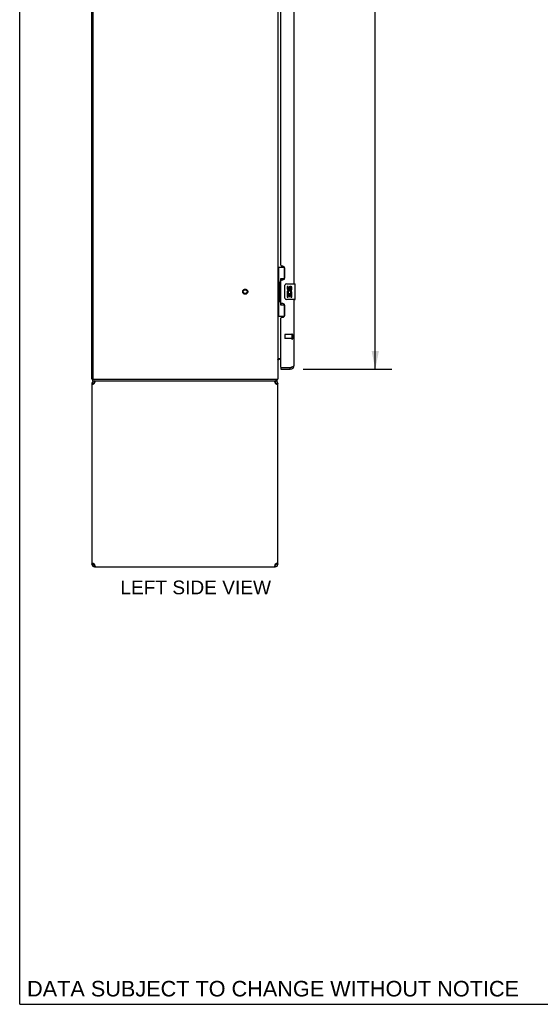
# Model space of a CAD drawing. Header units: inches. Extents: x 0 to 200, y 0 to 130.
# Tile 1 of 21: x 0 to 34, y 0 to 64. Entities that reach past the tile are written whole.
import ezdxf

# ---------------------------------------------------------------- set-up
doc = ezdxf.new("R2010")
doc.units = ezdxf.units.IN
doc.header["$LTSCALE"] = 11.011777
doc.header["$MEASUREMENT"] = 0
doc.linetypes.add('HIDDEN', pattern=[0.2, 0.1, -0.1])
doc.layers.get('0').update_dxf_attribs({"linetype": 'CONTINUOUS'})
for name, color, linetype in [('02___PRT_ALL_AXES', 7, 'CONTINUOUS'), ('DEFAULT_2', 8, 'HIDDEN'), ('DIMENSIONS', 7, 'CONTINUOUS')]:
    doc.layers.add(name, color=color, linetype=linetype)
doc.styles.get("Standard").update_dxf_attribs({"font": 'arial.ttf'})
doc.dimstyles.new('DIMSTYLE_1', dxfattribs={"dimtxt": 0.883298, "dimasz": 1.17773, "dimexe": 0.09, "dimexo": 0.07, "dimgap": 0.0375, "dimtad": 0, "dimtih": 1, "dimtoh": 1, "dimzin": 4, "dimdsep": 46, "dimtxsty": 'Standard', "dimblk": '_FILLED', "dimblk1": '_FILLED', "dimblk2": '_FILLED', "dimcen": 0.09, "dimazin": 1, "dimtfac": 1, "dimtdec": 3, "dimtofl": 0, "dimtmove": 0, "dimatfit": 3, "dimldrblk": '_FILLED', "dimfxl": 0, "dimtolj": 1, "dimtzin": 4, "dimarcsym": 0})

# ---------------------------------------------------------------- blocks, each defined once
blk = doc.blocks.new('_FILLED')
at = {"color": 0, "linetype": 'ByBlock'}
blk.add_solid([(0, 0), (-1, 0.2), (-1, -0.2)], dxfattribs=at)
blk = doc.blocks.new('*D18')
at = {"layer": 'DIMENSIONS', "color": 2, "linetype": 'Continuous'}
for p, q in [((18.304, 99.485), (24.026, 99.485)), ((22.966, 99.485), (22.966, 71.831)), ((22.966, 40.985), (22.966, 68.739)), ((18.304, 40.985), (24.026, 40.985))]:
    blk.add_line(p, q, dxfattribs=at)
at = {"layer": 'DIMENSIONS', "color": 2, "linetype": 'Continuous', "xscale": 1.1777301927, "yscale": 1.1777301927, "zscale": 1.1777301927}
for p, rotation in [((22.966, 99.485), 90), ((22.966, 40.985), 270)]:
    blk.add_blockref('_FILLED', p, dxfattribs=dict(at, rotation=rotation))
at = {"layer": 'DIMENSIONS', "color": 2, "linetype": 'Continuous', "insert": (22.966, 71.389), "char_height": 0.8833, "width": 4.51828, "attachment_point": 2, "line_spacing_factor": 0.9}
blk.add_mtext('58.50\\PDOORS', dxfattribs=at)

msp = doc.modelspace()

# ---------------------------------------------------------------- linework, layer by layer
at = {"color": 7, "linetype": 'Continuous'}
for p, q in [((0, 0), (0, 129.55)), ((16.668, 47.56), (17.108, 47.56)), ((16.707, 47.56), (16.707, 46.535)), ((17.072, 47.56), (17.072, 46.78)), ((16.685, 46.535), (16.808, 46.535)), ((16.685, 46.535), (16.685, 45.435)), ((16.808, 46.565), (16.808, 46.586)), ((16.808, 45.435), (16.808, 46.535)), ((17.072, 46.825), (16.845, 46.825)), ((16.845, 46.825), (16.845, 45.145)), ((17.131, 45.585), (17.131, 46.385)), ((17.231, 46.485), (17.771, 46.485)), ((17.786, 45.5), (17.786, 46.47)), ((16.685, 45.435), (16.808, 45.435)), ((16.707, 45.435), (16.707, 44.41)), ((16.808, 45.384), (16.808, 45.405)), ((16.845, 45.145), (17.072, 45.145)), ((17.072, 45.19), (17.072, 44.41)), ((17.771, 45.485), (17.231, 45.485)), ((16.668, 44.41), (17.108, 44.41)), ((16.872, 41.631), (16.81, 41.631)), ((16.872, 41.089), (16.892, 41.089)), ((16.872, 41.089), (16.872, 40.985)), ((17.479, 40.985), (17.479, 41.089)), ((4.72, 40.339), (4.668, 40.339)), ((4.668, 40.068), (4.772, 40.068)), ((4.72, 40.235), (4.72, 40.339)), ((4.72, 40.235), (16.591, 40.235)), ((4.834, 40.235), (4.834, 40.131)), ((4.853, 40.131), (4.834, 40.131)), ((16.501, 40.131), (16.483, 40.131)), ((16.501, 40.235), (16.501, 40.131)), ((16.562, 40.041), (16.56, 40.031)), ((16.564, 40.068), (16.668, 40.068)), ((16.591, 40.235), (16.591, 40.339)), ((16.617, 40.332), (16.608, 40.339)), ((4.772, 28.401), (4.668, 28.401)), ((4.774, 28.429), (4.776, 28.439)), ((4.793, 28.355), (4.793, 28.428)), ((4.834, 28.339), (4.853, 28.339)), ((4.834, 28.235), (4.834, 28.339)), ((16.483, 28.339), (16.501, 28.339)), ((16.501, 28.235), (16.501, 28.339)), ((16.543, 28.355), (16.543, 28.428)), ((16.668, 28.401), (16.564, 28.401)), ((0, 0), (200.214, 0))]:
    msp.add_line(p, q, dxfattribs=at)
at = {"color": 3, "linetype": 'Continuous'}
for p, q in [((4.668, 40.339), (4.668, 100.131)), ((4.72, 100.068), (4.72, 40.401)), ((16.668, 100.131), (16.668, 40.339)), ((17.726, 46.485), (17.726, 69.735)), ((16.872, 47.692), (16.872, 68.527)), ((16.992, 47.632), (16.932, 47.632)), ((17.122, 46.882), (17.122, 47.502)), ((16.872, 45.277), (16.872, 46.692)), ((16.932, 46.752), (16.992, 46.752)), ((16.992, 45.217), (16.932, 45.217)), ((17.726, 41.231), (17.726, 45.485)), ((17.122, 44.467), (17.122, 45.087)), ((16.872, 41.109), (16.872, 44.277)), ((16.932, 44.337), (16.992, 44.337)), ((16.668, 41.683), (16.872, 41.683)), ((16.872, 40.985), (17.479, 40.985)), ((16.892, 41.089), (17.479, 41.089)), ((17.479, 41.089), (17.51, 41.1)), ((17.51, 41.1), (17.527, 41.107)), ((17.527, 41.107), (17.539, 41.111)), ((17.539, 41.111), (17.551, 41.116)), ((17.551, 41.116), (17.562, 41.12)), ((17.562, 41.12), (17.579, 41.127)), ((4.668, 40.068), (4.668, 28.401)), ((4.72, 40.339), (16.668, 40.339)), ((4.834, 40.068), (4.842, 40.094)), ((4.842, 40.094), (4.85, 40.12)), ((16.425, 40.235), (16.433, 40.233)), ((16.494, 40.094), (16.501, 40.068)), ((16.668, 28.401), (16.668, 40.068)), ((4.842, 28.375), (4.834, 28.401)), ((4.834, 28.235), (16.501, 28.235)), ((16.494, 28.375), (16.486, 28.35)), ((16.501, 28.401), (16.494, 28.375))]:
    msp.add_line(p, q, dxfattribs=at)
at = {"color": 7, "linetype": 'Continuous'}
for points in [[(16.845, 46.801), (16.845, 46.798), (16.846, 46.794), (16.846, 46.79), (16.848, 46.786), (16.849, 46.781), (16.851, 46.776), (16.854, 46.77), (16.857, 46.764), (16.86, 46.758), (16.864, 46.751), (16.868, 46.744), (16.873, 46.736), (16.879, 46.727), (16.881, 46.724)], [(17.131, 46.385), (17.131, 46.391), (17.132, 46.397), (17.133, 46.403), (17.134, 46.409), (17.136, 46.415), (17.138, 46.421)], [(16.881, 45.246), (16.879, 45.242), (16.873, 45.234), (16.868, 45.226), (16.864, 45.219), (16.86, 45.212), (16.857, 45.205), (16.854, 45.199), (16.851, 45.194), (16.849, 45.189), (16.848, 45.184), (16.846, 45.18), (16.846, 45.176), (16.845, 45.172), (16.845, 45.169)], [(17.138, 45.549), (17.136, 45.554), (17.134, 45.56), (17.133, 45.566), (17.132, 45.572), (17.131, 45.579), (17.131, 45.585)], [(16.672, 41.599), (16.671, 41.601), (16.67, 41.603), (16.669, 41.604), (16.668, 41.606), (16.668, 41.607), (16.668, 41.608)], [(16.68, 41.591), (16.678, 41.593), (16.676, 41.595), (16.674, 41.597), (16.672, 41.599)], [(16.686, 41.586), (16.684, 41.588), (16.682, 41.589), (16.68, 41.591)], [(16.697, 41.575), (16.697, 41.575), (16.697, 41.575), (16.697, 41.576), (16.696, 41.577), (16.696, 41.578), (16.694, 41.579), (16.693, 41.58), (16.692, 41.581), (16.69, 41.583), (16.686, 41.586)], [(4.776, 40.031), (4.774, 40.041), (4.772, 40.055), (4.772, 40.068)], [(16.564, 40.068), (16.563, 40.055), (16.562, 40.041)], [(16.603, 40.27), (16.603, 40.265), (16.602, 40.261), (16.602, 40.256), (16.601, 40.253), (16.601, 40.249), (16.6, 40.246), (16.599, 40.243), (16.598, 40.241), (16.597, 40.239), (16.596, 40.237), (16.595, 40.236), (16.593, 40.235), (16.592, 40.235), (16.591, 40.235)], [(16.617, 40.332), (16.616, 40.329), (16.614, 40.327), (16.612, 40.323), (16.611, 40.32), (16.61, 40.315), (16.608, 40.311), (16.607, 40.306), (16.606, 40.301), (16.606, 40.296), (16.605, 40.291), (16.605, 40.286), (16.604, 40.28), (16.603, 40.27)], [(4.772, 28.401), (4.772, 28.415), (4.774, 28.429)], [(16.56, 28.439), (16.562, 28.429), (16.563, 28.415), (16.564, 28.401)]]:
    msp.add_lwpolyline(points, dxfattribs=at)
at = {"color": 3, "linetype": 'Continuous'}
for points in [[(17.579, 41.127), (17.585, 41.129), (17.59, 41.131), (17.596, 41.133), (17.601, 41.136), (17.606, 41.138), (17.611, 41.14), (17.616, 41.142), (17.621, 41.145), (17.626, 41.147), (17.631, 41.149), (17.636, 41.151), (17.64, 41.153), (17.645, 41.156), (17.649, 41.158), (17.654, 41.16), (17.658, 41.162), (17.662, 41.165), (17.666, 41.167), (17.67, 41.169), (17.674, 41.171), (17.677, 41.173), (17.681, 41.176), (17.684, 41.178), (17.688, 41.18), (17.691, 41.182), (17.694, 41.185), (17.697, 41.187), (17.7, 41.189), (17.702, 41.191), (17.705, 41.194), (17.707, 41.196), (17.709, 41.198), (17.711, 41.2), (17.713, 41.202), (17.715, 41.205), (17.717, 41.207), (17.718, 41.209), (17.72, 41.211), (17.721, 41.214), (17.722, 41.216), (17.723, 41.218), (17.724, 41.22), (17.725, 41.222), (17.725, 41.225), (17.726, 41.227), (17.726, 41.229), (17.726, 41.231)], [(4.717, 39.986), (4.702, 40), (4.69, 40.014), (4.681, 40.027), (4.674, 40.041), (4.669, 40.055), (4.668, 40.068)], [(4.791, 40.041), (4.771, 40.027), (4.751, 40.014), (4.733, 40), (4.717, 39.986)], [(4.834, 40.068), (4.813, 40.055), (4.791, 40.041)], [(4.85, 40.12), (4.857, 40.144), (4.865, 40.166), (4.872, 40.186), (4.88, 40.203), (4.888, 40.217), (4.895, 40.227), (4.903, 40.233), (4.911, 40.235)], [(16.433, 40.233), (16.44, 40.227), (16.448, 40.217), (16.456, 40.203), (16.463, 40.186), (16.471, 40.166), (16.479, 40.144)], [(16.479, 40.144), (16.486, 40.12), (16.494, 40.094)], [(16.565, 40.027), (16.544, 40.041), (16.523, 40.055), (16.501, 40.068)], [(16.668, 40.068), (16.666, 40.055), (16.662, 40.041), (16.655, 40.027), (16.646, 40.014), (16.633, 40), (16.619, 39.986)], [(16.619, 39.986), (16.603, 40), (16.585, 40.014), (16.565, 40.027)], [(4.668, 28.401), (4.669, 28.415), (4.674, 28.429), (4.681, 28.443), (4.69, 28.456), (4.702, 28.47), (4.717, 28.484)], [(4.717, 28.484), (4.733, 28.47), (4.751, 28.456), (4.771, 28.443)], [(4.771, 28.443), (4.791, 28.429), (4.813, 28.415), (4.834, 28.401)], [(4.857, 28.326), (4.85, 28.35), (4.842, 28.375)], [(4.911, 28.235), (4.903, 28.237), (4.895, 28.243), (4.888, 28.253), (4.88, 28.267), (4.872, 28.284), (4.865, 28.304), (4.857, 28.326)], [(16.486, 28.35), (16.479, 28.326), (16.471, 28.304), (16.463, 28.284), (16.456, 28.267), (16.448, 28.253), (16.44, 28.243), (16.433, 28.237), (16.425, 28.235)], [(16.501, 28.401), (16.523, 28.415), (16.544, 28.429)], [(16.544, 28.429), (16.565, 28.443), (16.585, 28.456), (16.603, 28.47), (16.619, 28.484)], [(16.619, 28.484), (16.633, 28.47), (16.646, 28.456), (16.655, 28.443), (16.662, 28.429), (16.666, 28.415), (16.668, 28.401)]]:
    msp.add_lwpolyline(points, dxfattribs=at)
for centre, radius, start, end in [((16.932, 47.692), 0.06, 180, 270), ((16.992, 47.502), 0.13, 0, 90), ((16.932, 46.692), 0.06, 90, 180), ((16.992, 46.882), 0.13, 270, 360), ((16.932, 45.277), 0.06, 180, 270), ((16.992, 45.087), 0.13, 0, 90), ((16.932, 44.277), 0.06, 90, 180), ((16.992, 44.467), 0.13, 270, 360), ((16.892, 41.109), 0.02, 180, 270), ((17.479, 41.231), 0.246, 270, 360), ((4.834, 40.068), 0.167, 90, 180), ((4.782, 40.401), 0.0625, 180, 270), ((16.501, 40.068), 0.167, 0, 90), ((4.834, 28.401), 0.167, 180, 270), ((16.501, 28.401), 0.167, 270, 360)]:
    msp.add_arc(centre, radius, start, end, dxfattribs=at)
at = {"color": 7, "linetype": 'Continuous'}
for centre, radius, start, end in [((17.231, 46.385), 0.1, 90, 158.79459), ((17.771, 46.47), 0.015, 0, 90), ((17.231, 45.585), 0.1, 201.20502, 270), ((17.771, 45.5), 0.015, 270, 360), ((16.81, 41.488), 0.142, 90, 180), ((17.479, 41.231), 0.142, 270, 311.36328), ((17.562, 41.375), 0.26, 267.37967, 270), ((4.834, 40.068), 0.0625, 90, 180), ((16.501, 40.068), 0.0625, 0, 90), ((16.421, 40.481), 0.246, 322.60593, 324.66952), ((4.834, 28.401), 0.0625, 180, 270), ((16.501, 28.401), 0.0625, 270, 360)]:
    msp.add_arc(centre, radius, start, end, dxfattribs=at)
for centre, start_param, end_param in [((16.912, 46.575), 0.699287, 1.51401), ((16.912, 46.575), -4.655602, -3.84088), ((16.912, 45.394), 0.699287, 1.51401), ((16.912, 45.394), -4.655602, -3.84088)]:
    msp.add_ellipse(centre, major_axis=(0, 0.18), ratio=0.579493, start_param=start_param, end_param=end_param, dxfattribs=at)
at = {"layer": '02___PRT_ALL_AXES', "color": 7, "linetype": 'Continuous'}
for p, q in [((17.331, 46.331), (17.269, 46.331)), ((17.269, 46.331), (17.269, 46.194)), ((17.287, 45.869), (17.269, 45.869)), ((17.269, 45.869), (17.269, 45.639)), ((17.321, 45.869), (17.349, 45.889)), ((17.321, 45.869), (17.583, 45.869)), ((17.331, 46.194), (17.331, 46.331)), ((17.331, 45.807), (17.397, 45.807)), ((17.331, 45.639), (17.331, 45.807)), ((17.397, 46.257), (17.397, 46.188)), ((17.397, 45.807), (17.397, 45.67)), ((17.457, 46.194), (17.457, 46.236)), ((17.457, 45.807), (17.52, 45.807)), ((17.457, 45.67), (17.457, 45.807)), ((17.512, 45.905), (17.57, 45.88)), ((17.52, 46.236), (17.52, 46.1)), ((17.52, 46.1), (17.583, 46.1)), ((17.52, 45.807), (17.52, 45.639)), ((17.583, 46.1), (17.583, 46.236)), ((17.583, 45.639), (17.583, 45.869)), ((17.269, 45.639), (17.331, 45.639)), ((17.397, 45.67), (17.457, 45.67)), ((17.52, 45.639), (17.583, 45.639))]:
    msp.add_line(p, q, dxfattribs=at)
at = {"layer": '02___PRT_ALL_AXES', "color": 8, "linetype": 'HIDDEN'}
for p, q in [((17.579, 43.213), (17.132, 43.213)), ((17.579, 43.213), (17.579, 42.965)), ((17.579, 42.965), (17.132, 42.965))]:
    msp.add_line(p, q, dxfattribs=at)
msp.add_circle((14.564, 45.985), 0.124, dxfattribs=at)
at = {"layer": '02___PRT_ALL_AXES', "color": 7, "linetype": 'Continuous'}
for centre, radius, start, end in [((17.422, 45.943), 0.154, 161.41988, 206.19629), ((17.363, 46.194), 0.0943, 180, 360), ((17.426, 45.943), 0.157, 336.59665, 161.87913), ((17.426, 45.943), 0.157, 205.73705, 207.8532), ((17.363, 46.194), 0.0314, 180, 261.22946), ((17.426, 45.943), 0.0943, 336.59665, 215.11217), ((17.362, 46.199), 0.0362, 263.42855, 341.76278), ((17.489, 46.236), 0.0943, 68.69989, 167.43379), ((17.489, 46.236), 0.0314, 0, 180.04847), ((17.489, 46.236), 0.0943, 0, 68.67039)]:
    msp.add_arc(centre, radius, start, end, dxfattribs=at)
at = {"layer": 'DEFAULT_2', "color": 8, "linetype": 'HIDDEN'}
for p, q in [((17.579, 43.231), (17.579, 42.947)), ((17.622, 43.231), (17.622, 42.947)), ((17.122, 43.203), (17.122, 42.975))]:
    msp.add_line(p, q, dxfattribs=at)
for radius in [0.164, 0.124]:
    msp.add_circle((14.564, 45.985), radius, dxfattribs=at)
for centre, radius, start, end in [((17.132, 43.203), 0.01, 90, 180), ((17.6, 43.231), 0.0215, 0, 180), ((17.132, 42.975), 0.01, 180, 270), ((17.6, 42.947), 0.0215, 180, 360)]:
    msp.add_arc(centre, radius, start, end, dxfattribs=at)

# ---------------------------------------------------------------- texts
at = {"layer": 'DIMENSIONS', "color": 2, "linetype": 'Continuous', "attachment_point": 2, "line_spacing_factor": 0.9}
for s, insert, char_height, width in [('LEFT SIDE VIEW', (11.367, 27.345), 0.8833, 9.71299), ('DATA SUBJECT TO CHANGE WITHOUT NOTICE', (16.363, 1.509), 1.00107, 31.71422)]:
    msp.add_mtext(s, dxfattribs=dict(at, insert=insert, char_height=char_height, width=width))

# ---------------------------------------------------------------- dimensions: what is measured, and where the dimension line sits
at = {"layer": 'DIMENSIONS', "color": 2, "linetype": 'Continuous'}
dim = msp.add_linear_dim(base=(22.966, 99.485), p1=(18.234, 40.985), p2=(18.234, 99.485), angle=90, text='<>\\PDOORS', dimstyle='DIMSTYLE_1', dxfattribs=at)
dim.commit()
dim.dimension.update_dxf_attribs({"geometry": '*D18', "text_midpoint": (22.966, 70.285), "dimtype": 160})

doc.saveas('drawing.dxf')
